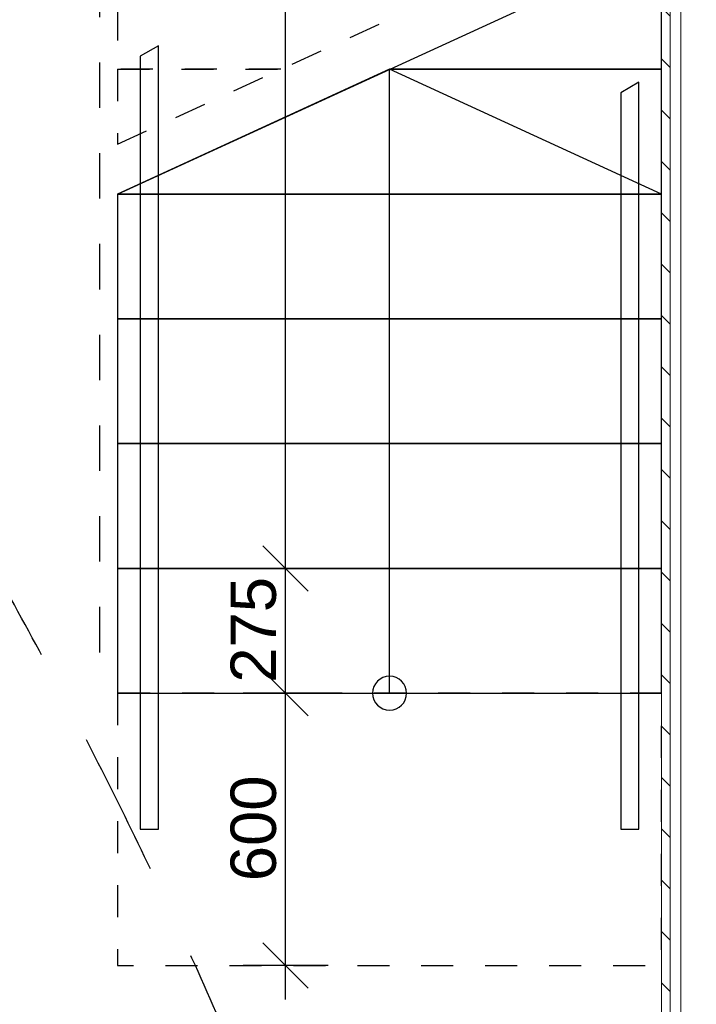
# Model space of a CAD drawing. Header units: millimetres. Extents: x -5000 to 341424, y -9235 to 550260.
# Tile 25 of 236: x 276095 to 277588, y 351145 to 353315. Entities that reach past the tile are written whole.
import ezdxf

# ---------------------------------------------------------------- set-up
doc = ezdxf.new("R2010")
doc.units = ezdxf.units.MM
doc.header["$LTSCALE"] = 0.5
doc.header["$MEASUREMENT"] = 0
for name, pattern in [('Lang stiplet', [1058.333302, 634.99999, -423.333311]), ('PLINE', [0]), ('Små Stiplet', [282.222222, 141.111111, -141.111111]), ('Stipling', [400, 200, -200])]:
    doc.linetypes.add(name, pattern=pattern)
for name, color, linetype in [('102- Byggegrenser(Nye konstruksjoner)', 7, 'Continuous'), ('232- Ikke-bærende yttervegger (Skravur)(Nye konstruksjoner)', 7, 'Continuous'), ('281- Innvendige trapper(Nye konstruksjoner)', 7, 'Continuous'), ('282- Utvendige trapper(Nye konstruksjoner)', 7, 'Continuous'), ('287- Andre rekkverk_ håndlister og fendere(Nye konstruksjoner)', 7, 'Continuous'), ('842-M___1_50 Målsetting bygning', 7, 'Continuous'), ('842-M___1_50 Målsetting bygning(Nye konstruksjoner)', 7, 'Continuous'), ('878- Annen overflate_visuell informasjon(Nye konstruksjoner)', 7, 'Continuous')]:
    doc.layers.add(name, color=color, linetype=linetype)
doc.layers.add('235- Utvendig kledning og overflate(Nye konstruksjoner)', color=7, linetype='Continuous', lineweight=0)
doc.styles.add('GENERATED_STYLE_3', font='arial.ttf')
doc.dimstyles.new('GENERATED_STYLE__2', dxfattribs={"dimtxt": 100, "dimasz": 95, "dimexe": 0.18, "dimexo": 0.0625, "dimgap": 0, "dimtad": 1, "dimtih": 1, "dimtoh": 1, "dimdec": 0, "dimzin": 0, "dimdsep": 46, "dimtxsty": 'GENERATED_STYLE_3', "dimblk": 'ARROWHEAD_6', "dimblk1": 'ARROWHEAD_6', "dimblk2": 'ARROWHEAD_6', "dimcen": 0.09, "dimse1": 1, "dimse2": 1, "dimclrd": 256, "dimclre": 256, "dimclrt": 256, "dimadec": 1, "dimazin": 0, "dimtfac": 1, "dimtdec": 4, "dimtmove": 0, "dimatfit": 3, "dimfxl": 1, "dimtolj": 1, "dimtzin": 0, "dimarcsym": 0})
doc.dimstyles.new('GENERATED_STYLE__4', dxfattribs={"dimtxt": 100, "dimasz": 95, "dimexe": 0.18, "dimexo": 0.0625, "dimgap": 0, "dimtad": 1, "dimdec": 0, "dimzin": 0, "dimdsep": 46, "dimtxsty": 'GENERATED_STYLE_3', "dimblk": 'ARROWHEAD_6', "dimblk1": 'ARROWHEAD_6', "dimblk2": 'ARROWHEAD_6', "dimcen": 0.09, "dimse1": 1, "dimse2": 1, "dimclrd": 256, "dimclre": 256, "dimclrt": 256, "dimadec": 1, "dimazin": 0, "dimtfac": 1, "dimtdec": 4, "dimtmove": 0, "dimatfit": 3, "dimfxl": 1, "dimtolj": 1, "dimtzin": 0, "dimarcsym": 0})

# ---------------------------------------------------------------- blocks, each defined once
blk = doc.blocks.new('*D675')
at = {"layer": '842-M___1_50 Målsetting bygning(Nye konstruksjoner)', "linetype": 'PLINE'}
for p, q in [((271778.1, 356780.6), (271778.1, 356855.6)), ((271828.1, 356730.6), (271728.1, 356830.6)), ((271871.9, 356780.6), (271684.4, 356780.6)), ((271778.1, 344030.7), (271778.1, 356780.6)), ((271728.1, 344080.7), (271828.1, 343980.7)), ((271871.9, 344030.7), (271684.4, 344030.7)), ((271778.1, 343955.7), (271778.1, 344030.7))]:
    blk.add_line(p, q, dxfattribs=at)
at = {"layer": '842-M___1_50 Målsetting bygning(Nye konstruksjoner)', "insert": (271758.1, 350195.9), "char_height": 100, "attachment_point": 7, "rotation": 90, "style": 'GENERATED_STYLE_3'}
blk.add_mtext('\\A1;{\\pql;\\fArial|b0|i0|c0|p0;\\W1.000000;12\xa0750}', dxfattribs=at)
blk = doc.blocks.new('ARROWHEAD_6')
at = {"linetype": 'Continuous'}
for p, q in [((-0.5, -0.5), (0.5, 0.5)), ((0, 0), (-1, 0))]:
    blk.add_line(p, q, dxfattribs=at)
blk = doc.blocks.new('*D713')
at = {"layer": '842-M___1_50 Målsetting bygning', "linetype": 'PLINE'}
for p, q in [((277601, 357738.6), (277601, 357926.1)), ((277849, 357738.6), (277849, 357926.1)), ((277651, 357882.3), (277551, 357782.3)), ((277899, 357882.3), (277799, 357782.3)), ((277526, 357832.3), (277601, 357832.3)), ((277601, 357832.3), (277849, 357832.3))]:
    blk.add_line(p, q, dxfattribs=at)
at = {"layer": '842-M___1_50 Målsetting bygning', "insert": (277610.6, 357852.3), "char_height": 100, "attachment_point": 7, "style": 'GENERATED_STYLE_3'}
blk.add_mtext('\\A1;{\\pql;\\fArial|b0|i0|c0|p0;\\W1.000000;248}', dxfattribs=at)
blk = doc.blocks.new('*D876')
at = {"layer": '842-M___1_50 Målsetting bygning', "linetype": 'PLINE'}
for p, q in [((277601, 343394), (277601, 343206.5)), ((277849, 343394), (277849, 343206.5)), ((277651, 343350.2), (277551, 343250.2)), ((277799, 343250.2), (277899, 343350.2)), ((277601, 343300.2), (277526, 343300.2)), ((277849, 343300.2), (277601, 343300.2))]:
    blk.add_line(p, q, dxfattribs=at)
at = {"layer": '842-M___1_50 Målsetting bygning', "insert": (277610.6, 343320.2), "char_height": 100, "attachment_point": 7, "style": 'GENERATED_STYLE_3'}
blk.add_mtext('\\A1;{\\pql;\\fArial|b0|i0|c0|p0;\\W1.000000;248}', dxfattribs=at)
blk = doc.blocks.new('*D954')
at = {"layer": '842-M___1_50 Målsetting bygning', "linetype": 'PLINE'}
for p, q in [((276631.7, 351880.6), (276731.7, 351780.6)), ((276775.5, 351830.6), (276588, 351830.6)), ((276681.7, 351230.6), (276681.7, 351830.6)), ((276631.7, 351280.6), (276731.7, 351180.6)), ((276775.5, 351230.6), (276588, 351230.6)), ((276681.7, 351155.6), (276681.7, 351230.6))]:
    blk.add_line(p, q, dxfattribs=at)
at = {"layer": '842-M___1_50 Målsetting bygning', "insert": (276661.7, 351416.2), "char_height": 100, "attachment_point": 7, "rotation": 90, "style": 'GENERATED_STYLE_3'}
blk.add_mtext('\\A1;{\\pql;\\fArial|b0|i0|c0|p0;\\W1.000000;600}', dxfattribs=at)
blk = doc.blocks.new('*D955')
at = {"layer": '842-M___1_50 Målsetting bygning', "linetype": 'PLINE'}
for p, q in [((276631.7, 352155.6), (276731.7, 352055.6)), ((276775.5, 352105.6), (276588, 352105.6)), ((276681.7, 351830.6), (276681.7, 352105.6)), ((276631.7, 351880.6), (276731.7, 351780.6)), ((276775.5, 351830.6), (276588, 351830.6))]:
    blk.add_line(p, q, dxfattribs=at)
at = {"layer": '842-M___1_50 Målsetting bygning', "insert": (276661.7, 351853.7), "char_height": 100, "attachment_point": 7, "rotation": 90, "style": 'GENERATED_STYLE_3'}
blk.add_mtext('\\A1;{\\pql;\\fArial|b0|i0|c0|p0;\\W1.000000;275}', dxfattribs=at)
blk = doc.blocks.new('*D956')
at = {"layer": '842-M___1_50 Målsetting bygning', "linetype": 'PLINE'}
for p, q in [((276681.7, 356505.6), (276681.7, 356580.6)), ((276731.7, 356455.6), (276631.7, 356555.6)), ((276775.5, 356505.6), (276588, 356505.6)), ((276681.7, 352105.6), (276681.7, 356505.6)), ((276631.7, 352155.6), (276731.7, 352055.6)), ((276775.5, 352105.6), (276588, 352105.6))]:
    blk.add_line(p, q, dxfattribs=at)
at = {"layer": '842-M___1_50 Målsetting bygning', "insert": (276661.7, 354134.1), "char_height": 100, "attachment_point": 7, "rotation": 90, "style": 'GENERATED_STYLE_3'}
blk.add_mtext('\\A1;{\\pql;\\fArial|b0|i0|c0|p0;\\W1.000000;4\xa0400}', dxfattribs=at)
blk = doc.blocks.new('*D957')
at = {"layer": '842-M___1_50 Målsetting bygning', "linetype": 'PLINE'}
for p, q in [((276311, 350877), (276311, 351064.5)), ((277511, 350877), (277511, 351064.5)), ((276361, 351020.8), (276261, 350920.8)), ((277461, 350920.8), (277561, 351020.8)), ((276236, 350970.8), (276311, 350970.8)), ((276311, 350970.8), (277511, 350970.8)), ((277511, 350970.8), (277586, 350970.8))]:
    blk.add_line(p, q, dxfattribs=at)
at = {"layer": '842-M___1_50 Målsetting bygning', "insert": (276739.4, 350990.8), "char_height": 100, "attachment_point": 7, "style": 'GENERATED_STYLE_3'}
blk.add_mtext('\\A1;{\\pql;\\fArial|b0|i0|c0|p0;\\W1.000000;1\xa0200}', dxfattribs=at)

msp = doc.modelspace()

# ---------------------------------------------------------------- hatches: boundary and pattern name
at = {"layer": '232- Ikke-bærende yttervegger (Skravur)(Nye konstruksjoner)', "linetype": 'Continuous'}
h = msp.add_hatch(dxfattribs=at)
h.set_pattern_fill('Skrålinjer_2', color=256, style=0, pattern_type=2)
h.set_pattern_definition([(315, (0, 0), (56.568542, 56.568542), [80, 0])])
h.paths.add_polyline_path([(277530, 356761.6), (277511, 356761.6), (277511, 350282.7), (277530, 350282.7)])

# ---------------------------------------------------------------- linework, layer by layer
at = {"layer": '102- Byggegrenser(Nye konstruksjoner)', "linetype": 'Lang stiplet'}
msp.add_lwpolyline([(268382.3, 358277.3, 0.142299), (268649.6, 357690, 0.132473), (269186.7, 357324.8, -0.050545), (271264.9, 356576.7, -0.049624), (273096.9, 355463.2, -0.096562), (275893.9, 352353.3, -0.096562), (277321.6, 348421.9, -0.049624), (277442, 346281.5, -0.050545), (277124.2, 344095.7, -0.027689), (276743.2, 342889.2, -0.028328), (276235.2, 341746.2)], format="xyb", dxfattribs=at)
at = {"layer": '235- Utvendig kledning og overflate(Nye konstruksjoner)', "linetype": 'PLINE'}
for p, q in [((277530, 356738.6), (277530, 350282.7)), ((277553, 356702.6), (277553, 350282.7))]:
    msp.add_line(p, q, dxfattribs=at)
at = {"layer": '235- Utvendig kledning og overflate(Nye konstruksjoner)', "linetype": 'PLINE', "flags": 128}
msp.add_lwpolyline([(277511, 356761.6), (277511, 350282.7)], dxfattribs=at)
at = {"layer": '281- Innvendige trapper(Nye konstruksjoner)', "linetype": 'Små Stiplet', "flags": 128}
msp.add_lwpolyline([(276311, 351830.6), (276311, 351230.6), (277511, 351230.6), (277511, 351830.6)], close=True, dxfattribs=at)
at = {"layer": '282- Utvendige trapper(Nye konstruksjoner)', "linetype": 'Små Stiplet'}
for p, q in [((276311, 353040.7), (277511, 353590.7)), ((276311, 353480.6), (276311, 353205.6)), ((276671, 353205.6), (276311, 353205.6)), ((276311, 353205.6), (276311, 353040.7)), ((276311, 353205.6), (276671, 353205.6))]:
    msp.add_line(p, q, dxfattribs=at)
at = {"layer": '282- Utvendige trapper(Nye konstruksjoner)', "linetype": 'PLINE'}
for p, q in [((276311, 352930.6), (277511, 353480.6)), ((277511, 353205.6), (277511, 353480.6)), ((276911, 353205.6), (276311, 352930.6)), ((277511, 353205.6), (276911, 353205.6)), ((276911, 353205.6), (277511, 353205.6)), ((276911, 352105.6), (276911, 353205.6)), ((277511, 352930.6), (276911, 353205.6)), ((277511, 352930.6), (277511, 353205.6)), ((277511, 352930.6), (276311, 352930.6)), ((276311, 352930.6), (276311, 352655.6)), ((276311, 352930.6), (277511, 352930.6)), ((277511, 352655.6), (277511, 352930.6)), ((277511, 352655.6), (276311, 352655.6)), ((276311, 352655.6), (276311, 352380.6)), ((276311, 352655.6), (277511, 352655.6)), ((277511, 352380.6), (277511, 352655.6)), ((277511, 352380.6), (276311, 352380.6)), ((276311, 352380.6), (276311, 352105.6)), ((276311, 352380.6), (277511, 352380.6)), ((277511, 352105.6), (277511, 352380.6)), ((277511, 352105.6), (276311, 352105.6)), ((276311, 352105.6), (276311, 351830.6)), ((276311, 352105.6), (277511, 352105.6)), ((276911, 351830.6), (276911, 352105.6)), ((277511, 351830.6), (277511, 352105.6)), ((276311, 351830.6), (277511, 351830.6))]:
    msp.add_line(p, q, dxfattribs=at)
at = {"layer": '282- Utvendige trapper(Nye konstruksjoner)', "linetype": 'PLINE', "flags": 128}
msp.add_lwpolyline([(276948.5, 351830.6, 1), (276873.5, 351830.6, 1)], format="xyb", close=True, dxfattribs=at)
at = {"layer": '287- Andre rekkverk_ håndlister og fendere(Nye konstruksjoner)', "linetype": 'PLINE'}
for p, q in [((276401, 353257.7), (276361, 353234.6)), ((276401, 351830.6), (276401, 353257.7)), ((276361, 353234.6), (276361, 351830.6)), ((277461, 353176.9), (277421, 353153.8)), ((277461, 351830.6), (277461, 353176.9)), ((277421, 353153.8), (277421, 351830.6)), ((276361, 351830.6), (276361, 351654.7)), ((276401, 351654.7), (276401, 351830.6)), ((277421, 351830.6), (277421, 351654.7)), ((277461, 351654.7), (277461, 351830.6)), ((276361, 351654.7), (276361, 351530.6)), ((276401, 351530.6), (276401, 351654.7)), ((277421, 351654.7), (277421, 351530.6)), ((277461, 351530.6), (277461, 351654.7)), ((276361, 351530.6), (276401, 351530.6)), ((277421, 351530.6), (277461, 351530.6))]:
    msp.add_line(p, q, dxfattribs=at)
at = {"layer": '878- Annen overflate_visuell informasjon(Nye konstruksjoner)', "linetype": 'Stipling'}
msp.add_lwpolyline([(311960.9, 354447.8), (308360.9, 354447.8), (308360.9, 354487.8), (307200, 354487.8), (304342.7, 358420.6), (303141, 358422.6), (303141, 358780.6), (278411, 358780.6), (277511, 358780.6), (277511, 358420.6), (276271, 358420.6), (276271, 351837.7)], dxfattribs=at)

# ---------------------------------------------------------------- dimensions: what is measured, and where the dimension line sits
at = {"layer": '842-M___1_50 Målsetting bygning', "linetype": 'Continuous'}
for base, p1, p2, picture, middle in [((277849, 357832.3), (277601, 352230.7), (277849, 352230.7), '*D713', (277724.8, 357902.3)), ((277511, 350970.8), (276311, 351230.6), (277511, 351230.6), '*D957', (276911, 351040.8))]:
    dim = msp.add_linear_dim(base=base, p1=p1, p2=p2, dimstyle='GENERATED_STYLE__2', dxfattribs=at)
    dim.commit()
    dim.dimension.update_dxf_attribs({"geometry": picture, "text_midpoint": middle, "dimtype": 160})
for base, p1, p2, picture, middle in [((276681.7, 356505.6), (276311, 352105.6), (276311, 356505.6), '*D956', (276611.7, 354305.6)), ((276681.7, 352105.6), (276311, 351830.6), (276311, 352105.6), '*D955', (276611.7, 351967.9)), ((276681.7, 351830.6), (276311, 351230.6), (276311, 351830.6), '*D954', (276611.7, 351530.4))]:
    dim = msp.add_linear_dim(base=base, p1=p1, p2=p2, angle=90, dimstyle='GENERATED_STYLE__4', dxfattribs=at)
    dim.commit()
    dim.dimension.update_dxf_attribs({"geometry": picture, "text_midpoint": middle, "dimtype": 160, "text_rotation": 90})
dim = msp.add_linear_dim(base=(277601, 343300.2), p1=(277849, 352230.7), p2=(277601, 352230.7), angle=180, dimstyle='GENERATED_STYLE__2', dxfattribs=at)
dim.commit()
dim.dimension.update_dxf_attribs({"geometry": '*D876', "text_midpoint": (277724.8, 343370.2), "dimtype": 160})
at = {"layer": '842-M___1_50 Målsetting bygning(Nye konstruksjoner)', "linetype": 'Continuous'}
dim = msp.add_linear_dim(base=(271778.1, 356780.6), p1=(277511, 344030.7), p2=(277511, 356780.6), angle=90, dimstyle='GENERATED_STYLE__4', dxfattribs=at)
dim.commit()
dim.dimension.update_dxf_attribs({"geometry": '*D675', "text_midpoint": (271708.1, 350405.5), "dimtype": 160, "text_rotation": 90})

doc.saveas('drawing.dxf')
